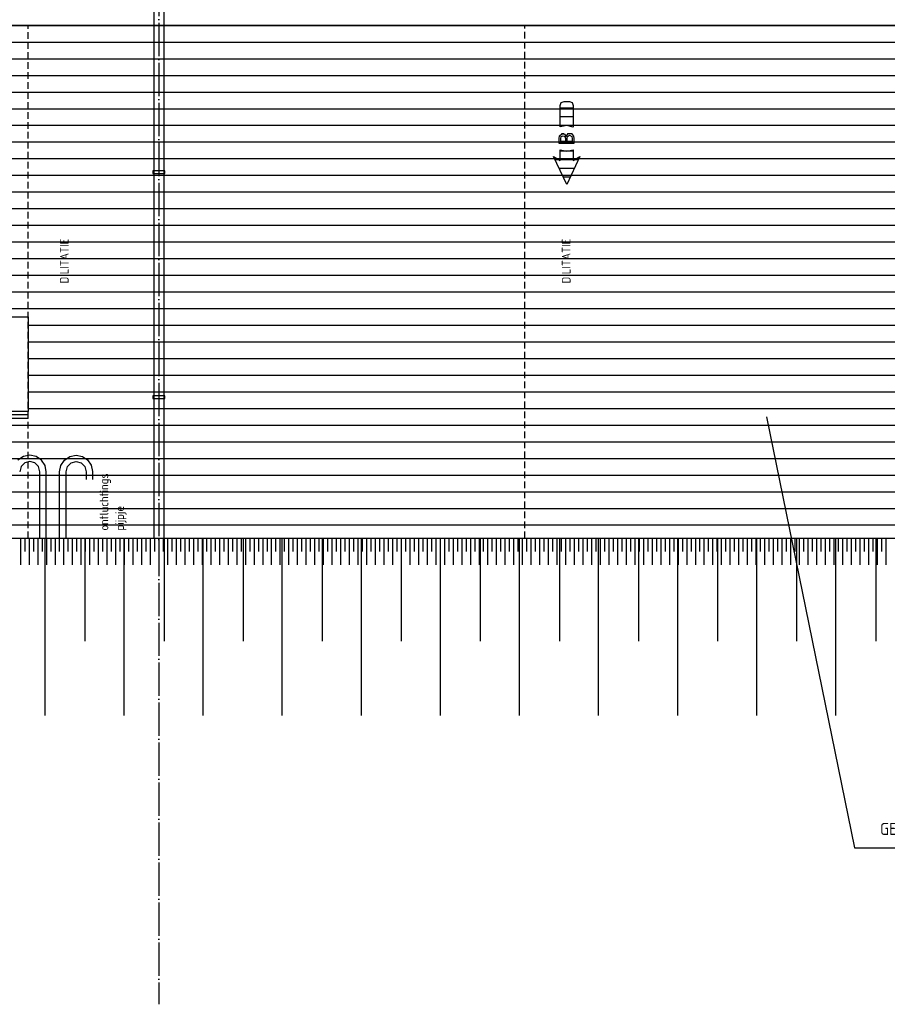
# Model space of a CAD drawing. Extents: x -52900 to 20500, y -12590 to 19148.
# Tile 10 of 39: x -27423 to -20905, y -12280 to -4889. Entities that reach past the tile are written whole.
import ezdxf

# ---------------------------------------------------------------- set-up
doc = ezdxf.new("R2010")
doc.units = 0
doc.header["$MEASUREMENT"] = 0
for name, pattern in [('DASHDOT', [300, 250, -25, 0, -25]), ('DASHED', [75, 50, -25]), ('DOT', [50, 0, -50])]:
    doc.linetypes.add(name, pattern=pattern)
for name, color, linetype in [('LAYER01', 7, 'CONTINUOUS'), ('LAYER107', 2, 'DOT'), ('LAYER11', 3, 'CONTINUOUS'), ('LAYER28', 1, 'CONTINUOUS'), ('LAYER30', 1, 'CONTINUOUS'), ('LAYER52', 7, 'DASHED')]:
    doc.layers.add(name, color=color, linetype=linetype)
doc.styles.get("Standard").update_dxf_attribs({"font": 'isocp.shx'})

msp = doc.modelspace()

# ---------------------------------------------------------------- linework, layer by layer
at = {"layer": 'LAYER01', "color": 1, "linetype": 'DASHDOT'}
for p, q in [((-26377.9999, 3488.8443), (-26377.9999, -12280.1552)), ((-49630.1239, -8682.1556), (7906.25, -8682.1556))]:
    msp.add_line(p, q, dxfattribs=at)
at = {"layer": 'LAYER01', "color": 1, "linetype": 'Continuous'}
for p, q in [((1281.9976, -4932.156), (-42357.99865, -4932.156)), ((-23363.7497, -5533.0158), (-23354.9652, -5511.8038)), ((-23363.7497, -5693.03095), (-23363.7497, -5533.0158)), ((-23354.9652, -5511.8038), (-23333.7509, -5503.01745)), ((-23333.7509, -5503.0155), (-23293.74845, -5503.0155)), ((-23293.74845, -5503.0155), (-23272.5357, -5511.8023)), ((-23272.5357, -5511.8023), (-23263.74665, -5533.0158)), ((-23263.7512, -5533.0158), (-23263.7512, -5695.0779)), ((-23313.5956, -5684.04045), (-23363.7558, -5692.99775)), ((-23263.7512, -5695.0779), (-23313.5956, -5684.04045)), ((-23363.7497, -5947.15575), (-23363.7497, -5867.1402)), ((-23363.7497, -5867.1402), (-23313.5956, -5876.09595)), ((-23313.5956, -5876.09595), (-23263.84275, -5865.09665)), ((-23263.7512, -5865.0936), (-23263.7512, -5947.15575)), ((-23313.7497, -6127.15645), (-23413.7497, -5917.1398)), ((-23413.7497, -5917.1398), (-23363.7497, -5947.15575)), ((-23213.7512, -5917.1398), (-23313.7497, -6127.15645)), ((-23263.7512, -5947.15575), (-23213.7512, -5917.1398)), ((-27234.5001, -8782.21815), (-27234.5001, -10112.2185)), ((-26932.5012, -8782.21815), (-26932.5012, -9554.2183)), ((-26640.4999, -8782.21815), (-26640.4999, -10112.2185)), ((-26338.501, -8782.21815), (-26338.501, -9554.2183)), ((-26046.49965, -8782.21815), (-26046.49965, -10112.2185)), ((-25744.50075, -8782.21815), (-25744.50075, -9554.2183)), ((-25452.4994, -8782.21815), (-25452.4994, -10112.2185)), ((-25150.5005, -8782.21815), (-25150.5005, -9554.2183)), ((-24858.49915, -8782.21815), (-24858.49915, -10112.2185)), ((-24556.50175, -8782.21815), (-24556.50175, -9554.2183)), ((-24264.50045, -8782.21815), (-24264.50045, -10112.2185)), ((-23962.50155, -8782.21815), (-23962.50155, -9554.2183)), ((-23670.5002, -8782.21815), (-23670.5002, -10112.2185)), ((-23368.49825, -8782.21815), (-23368.49825, -9554.2183)), ((-23076.49995, -8782.21815), (-23076.49995, -10112.2185)), ((-22774.498, -8782.21815), (-22774.498, -9554.2183)), ((-22482.5012, -8782.21815), (-22482.5012, -10112.2185)), ((-22180.49925, -8782.21815), (-22180.49925, -9554.2183)), ((-21888.501, -8782.21815), (-21888.501, -10112.2185)), ((-21586.499, -8782.21815), (-21586.499, -9554.2183)), ((-21294.50075, -8782.21815), (-21294.50075, -10112.2185)), ((-20992.4988, -8782.21815), (-20992.4988, -9554.2183))]:
    msp.add_line(p, q, dxfattribs=at)
at = {"layer": 'LAYER01', "color": 5, "linetype": 'Continuous'}
for p, q in [((-42357.99865, -4932.156), (1281.9976, -4932.156)), ((-42357.99865, -5057.15675), (1281.9976, -5057.15675)), ((-42357.99865, -5182.1556), (1281.9976, -5182.1556)), ((-42357.99865, -5307.15635), (1281.9976, -5307.15635)), ((-37788.0005, -5432.1556), (1281.9976, -5432.1556)), ((-37788.0005, -5557.156), (1281.9976, -5557.156)), ((-37788.0005, -5682.15525), (1281.9976, -5682.15525)), ((-23369.93865, -5780.9372), (-23366.9815, -5761.3777)), ((-23367.00135, -5761.343), (-23351.3214, -5746.67435)), ((-23355.12695, -5766.09305), (-23340.78215, -5760.1242)), ((-23351.3214, -5746.67435), (-23329.93925, -5748.44245)), ((-23340.78215, -5760.1242), (-23326.3977, -5766.0694)), ((-23329.93925, -5748.44245), (-23316.8869, -5765.4648)), ((-23316.9388, -5765.4995), (-23303.2593, -5744.2051)), ((-23308.0017, -5765.4995), (-23291.50085, -5756.57045)), ((-23303.2593, -5744.2051), (-23277.9709, -5743.11295)), ((-23291.50085, -5756.57045), (-23274.9954, -5765.51055)), ((-23277.9709, -5743.11295), (-23262.5122, -5763.10615)), ((-23262.5, -5763.12525), (-23260.72085, -5780.8834)), ((-37788.0005, -5807.156), (1281.9976, -5807.156)), ((-23369.93865, -5817.5457), (-23369.93865, -5780.9372)), ((-23322.25035, -5817.5457), (-23369.93865, -5817.5457)), ((-23358.68835, -5780.9372), (-23355.1361, -5766.10565)), ((-23358.68835, -5803.89025), (-23358.68835, -5780.9372)), ((-23337.68615, -5803.89025), (-23358.68835, -5803.89025)), ((-23322.25035, -5803.89025), (-23337.68615, -5803.89025)), ((-23326.4389, -5766.09305), (-23322.27935, -5780.9372)), ((-23322.25035, -5780.9372), (-23322.25035, -5803.89025)), ((-23260.7498, -5817.5457), (-23322.25035, -5817.5457)), ((-23310.99855, -5779.75005), (-23308.03225, -5765.501)), ((-23310.99855, -5803.89025), (-23310.99855, -5779.75005)), ((-23291.9983, -5803.89025), (-23310.99855, -5803.89025)), ((-23272.0001, -5803.89025), (-23291.9983, -5803.89025)), ((-23274.99845, -5765.4995), (-23272.0291, -5779.78475)), ((-23272.0001, -5779.75005), (-23272.0001, -5803.89025)), ((-23260.7498, -5780.9372), (-23260.7498, -5817.5457)), ((-37788.0005, -5932.15635), (1281.9976, -5932.15635)), ((-37788.0005, -6057.1556), (1281.9976, -6057.1556)), ((-37788.0005, -6182.15635), (1281.9976, -6182.15635)), ((-37788.0005, -6307.15525), (1281.9976, -6307.15525)), ((-42357.99865, -6432.15635), (1281.9976, -6432.15635)), ((-42357.99865, -6557.15485), (1281.9976, -6557.15485)), ((-42357.99865, -6682.1556), (1281.9976, -6682.1556)), ((-42357.99865, -6807.15635), (1281.9976, -6807.15635)), ((-42357.99865, -6932.1556), (1281.9976, -6932.1556)), ((-42357.99865, -7057.15635), (-27377.9999, -7057.15635)), ((-27377.9999, -7057.15635), (-16377.99835, -7057.15635)), ((-27358.0017, -7182.1556), (-19897.99955, -7182.1556)), ((-27358.0017, -7307.1556), (-19897.99955, -7307.1556)), ((-27358.0017, -7432.1556), (-19897.99955, -7432.1556)), ((-27358.0017, -7557.1556), (-19897.99955, -7557.1556)), ((-27358.0017, -7682.1556), (-19897.99955, -7682.1556)), ((-27358.0017, -7807.1556), (-19897.99955, -7807.1556)), ((-21813.74815, -7869.6556), (-21152.74965, -11106.1554)), ((-42357.99865, -7932.1556), (1281.9976, -7932.1556)), ((-27358.0017, -7932.1556), (-19877.99835, -7932.1556)), ((-42357.99865, -8057.15635), (1281.9976, -8057.15635)), ((-42357.99865, -8182.1556), (1281.9976, -8182.1556)), ((-42357.99865, -8307.1556), (1281.9976, -8307.1556)), ((-42357.99865, -8432.1556), (1281.9976, -8432.1556)), ((-42357.99865, -8557.1556), (1281.9976, -8557.1556)), ((-42357.99865, -8682.1556), (1281.9976, -8682.1556)), ((-21152.74965, -11106.1554), (-20299.7513, -11106.1554))]:
    msp.add_line(p, q, dxfattribs=at)
at = {"layer": 'LAYER01', "color": 4, "linetype": 'DASHED'}
for p, q in [((-27358.0017, -8782.21815), (-27358.0017, -4932.156)), ((-23627.9999, -8781.2813), (-23627.9999, -4931.2187))]:
    msp.add_line(p, q, dxfattribs=at)
at = {"layer": 'LAYER01', "color": 2, "linetype": 'Continuous'}
for p, q in [((-23263.7512, -5553.1307), (-23363.7497, -5553.1307)), ((-23263.7512, -5617.78945), (-23363.7497, -5617.78945)), ((-23263.7512, -5682.4463), (-23363.7497, -5682.4463)), ((-23332.77895, -5747.10505), (-23352.4704, -5747.10505)), ((-23271.74375, -5747.10505), (-23307.3776, -5747.10505)), ((-23260.7498, -5811.76375), (-23369.93865, -5811.76375)), ((-23263.7512, -5876.4221), (-23363.7497, -5876.4221)), ((-23373.87085, -5941.08085), (-23402.34985, -5941.08085)), ((-23263.7512, -5941.08085), (-23363.7497, -5941.08085)), ((-23225.15105, -5941.08085), (-23253.63005, -5941.08085)), ((-23255.9372, -6005.7392), (-23371.5622, -6005.7392)), ((-23286.72485, -6070.39795), (-23340.77605, -6070.39795))]:
    msp.add_line(p, q, dxfattribs=at)
at = {"layer": 'LAYER11', "color": 1, "linetype": 'Continuous'}
msp.add_line((-45648.49855, -8782.21815), (1281.9976, -8782.1556), dxfattribs=at)
at = {"layer": 'LAYER11', "color": 5, "linetype": 'Continuous'}
for p, q in [((-27414.7705, -8982.19375), (-27414.7705, -8782.19375)), ((-27414.7705, -8882.19375), (-27414.7705, -8782.19375)), ((-27382.2693, -8882.19375), (-27382.2693, -8782.19375)), ((-27349.7711, -8982.19375), (-27349.7711, -8782.19375)), ((-27349.7711, -8882.19375), (-27349.7711, -8782.19375)), ((-27317.27295, -8882.19375), (-27317.27295, -8782.19375)), ((-27284.77175, -8982.19375), (-27284.77175, -8782.19375)), ((-27284.77175, -8882.19375), (-27284.77175, -8782.19375)), ((-27252.2705, -8882.19375), (-27252.2705, -8782.19375)), ((-27219.77235, -8982.19375), (-27219.77235, -8782.19375)), ((-27219.77235, -8882.19375), (-27219.77235, -8782.19375)), ((-27187.2711, -8882.19375), (-27187.2711, -8782.19375)), ((-27154.7699, -8982.19375), (-27154.7699, -8782.19375)), ((-27154.7699, -8882.19375), (-27154.7699, -8782.19375)), ((-27122.2687, -8882.19375), (-27122.2687, -8782.19375)), ((-27089.7705, -8982.19375), (-27089.7705, -8782.19375)), ((-27089.7705, -8882.19375), (-27089.7705, -8782.19375)), ((-27057.27235, -8882.19375), (-27057.27235, -8782.19375)), ((-27024.7711, -8982.19375), (-27024.7711, -8782.19375)), ((-27024.7711, -8882.19375), (-27024.7711, -8782.19375)), ((-26992.27295, -8882.19375), (-26992.27295, -8782.19375)), ((-26959.7687, -8982.19375), (-26959.7687, -8782.19375)), ((-26959.7687, -8882.19375), (-26959.7687, -8782.19375)), ((-26927.2705, -8882.19375), (-26927.2705, -8782.19375)), ((-26894.77235, -8982.19375), (-26894.77235, -8782.19375)), ((-26894.77235, -8882.19375), (-26894.77235, -8782.19375)), ((-26862.2711, -8882.19375), (-26862.2711, -8782.19375)), ((-26829.77295, -8982.19375), (-26829.77295, -8782.19375)), ((-26829.77295, -8882.19375), (-26829.77295, -8782.19375)), ((-26797.27175, -8882.193), (-26797.27175, -8782.193)), ((-26764.7705, -8982.193), (-26764.7705, -8782.193)), ((-26764.7705, -8882.193), (-26764.7705, -8782.193)), ((-26732.2693, -8882.193), (-26732.2693, -8782.193)), ((-26699.7711, -8982.193), (-26699.7711, -8782.193)), ((-26699.7711, -8882.193), (-26699.7711, -8782.193)), ((-26667.27295, -8882.193), (-26667.27295, -8782.193)), ((-26634.77175, -8982.193), (-26634.77175, -8782.193)), ((-26634.77175, -8882.193), (-26634.77175, -8782.193)), ((-26602.27355, -8882.193), (-26602.27355, -8782.193)), ((-26569.7693, -8982.193), (-26569.7693, -8782.193)), ((-26569.7693, -8882.193), (-26569.7693, -8782.193)), ((-26537.2711, -8882.19225), (-26537.2711, -8782.19225)), ((-26504.7699, -8982.19225), (-26504.7699, -8782.19225)), ((-26504.7699, -8882.19225), (-26504.7699, -8782.19225)), ((-26472.27175, -8882.19225), (-26472.27175, -8782.19225)), ((-26439.77355, -8982.19225), (-26439.77355, -8782.19225)), ((-26439.77355, -8882.19225), (-26439.77355, -8782.19225)), ((-26407.2693, -8882.19225), (-26407.2693, -8782.19225)), ((-26374.7711, -8982.19225), (-26374.7711, -8782.19225)), ((-26374.7711, -8882.19225), (-26374.7711, -8782.19225)), ((-26342.2699, -8882.19225), (-26342.2699, -8782.19225)), ((-26309.77175, -8982.19225), (-26309.77175, -8782.19225)), ((-26309.77175, -8882.19225), (-26309.77175, -8782.19225)), ((-26277.2705, -8882.19225), (-26277.2705, -8782.19225)), ((-26244.77235, -8982.19225), (-26244.77235, -8782.19225)), ((-26244.77235, -8882.19225), (-26244.77235, -8782.19225)), ((-26212.2711, -8882.19225), (-26212.2711, -8782.19225)), ((-26179.7699, -8982.19145), (-26179.7699, -8782.19145)), ((-26179.7699, -8882.19145), (-26179.7699, -8782.19145)), ((-26147.27175, -8882.19145), (-26147.27175, -8782.19145)), ((-26114.7705, -8982.19145), (-26114.7705, -8782.19145)), ((-26114.7705, -8882.19145), (-26114.7705, -8782.19145)), ((-26082.27235, -8882.19145), (-26082.27235, -8782.19145)), ((-26049.7711, -8982.19145), (-26049.7711, -8782.19145)), ((-26049.7711, -8882.19145), (-26049.7711, -8782.19145)), ((-26017.2699, -8882.19145), (-26017.2699, -8782.19145)), ((-25984.77175, -8982.19145), (-25984.77175, -8782.19145)), ((-25984.77175, -8882.19145), (-25984.77175, -8782.19145)), ((-25952.2705, -8882.19145), (-25952.2705, -8782.19145)), ((-25919.77235, -8982.19145), (-25919.77235, -8782.19145)), ((-25919.77235, -8882.19145), (-25919.77235, -8782.19145)), ((-25887.2711, -8882.19145), (-25887.2711, -8782.19145)), ((-25854.77295, -8982.19145), (-25854.77295, -8782.19145)), ((-25854.77295, -8882.19145), (-25854.77295, -8782.19145)), ((-25822.2687, -8882.19145), (-25822.2687, -8782.19145)), ((-25789.7705, -8982.19145), (-25789.7705, -8782.19145)), ((-25789.7705, -8882.19145), (-25789.7705, -8782.19145)), ((-25757.27235, -8882.19145), (-25757.27235, -8782.19145)), ((-25724.7711, -8982.19145), (-25724.7711, -8782.19145)), ((-25724.7711, -8882.19145), (-25724.7711, -8782.19145)), ((-25692.27295, -8882.19145), (-25692.27295, -8782.19145)), ((-25659.7687, -8982.19145), (-25659.7687, -8782.19145)), ((-25659.7687, -8882.19145), (-25659.7687, -8782.19145)), ((-25627.2705, -8882.19145), (-25627.2705, -8782.19145)), ((-25594.7708, -8982.19145), (-25594.7708, -8782.19145)), ((-25594.7708, -8882.19145), (-25594.7708, -8782.19145)), ((-25562.2711, -8882.1907), (-25562.2711, -8782.18995)), ((-25529.7714, -8982.1907), (-25529.7714, -8782.18995)), ((-25529.7714, -8882.1907), (-25529.7714, -8782.18995)), ((-25497.27175, -8882.1907), (-25497.27175, -8782.18995)), ((-25464.7705, -8982.1907), (-25464.7705, -8782.18995)), ((-25464.7705, -8882.1907), (-25464.7705, -8782.18995)), ((-25432.2708, -8882.1907), (-25432.2708, -8782.18995)), ((-25399.7711, -8982.1907), (-25399.7711, -8782.18995)), ((-25399.7711, -8882.1907), (-25399.7711, -8782.18995)), ((-25367.2714, -8882.1907), (-25367.2714, -8782.18995)), ((-25334.77175, -8982.1907), (-25334.77175, -8782.18995)), ((-25334.77175, -8882.1907), (-25334.77175, -8782.18995)), ((-25302.27205, -8882.1907), (-25302.27205, -8782.18995)), ((-25269.7693, -8982.1907), (-25269.7693, -8782.18995)), ((-25269.7693, -8882.1907), (-25269.7693, -8782.18995)), ((-25237.2711, -8882.1907), (-25237.2711, -8782.18995)), ((-25204.7714, -8982.1907), (-25204.7714, -8782.18995)), ((-25204.7714, -8882.1907), (-25204.7714, -8782.18995)), ((-25172.27175, -8882.1907), (-25172.27175, -8782.18995)), ((-25139.77205, -8982.1907), (-25139.77205, -8782.18995)), ((-25139.77205, -8882.1907), (-25139.77205, -8782.18995)), ((-25107.27235, -8882.1907), (-25107.27235, -8782.18995)), ((-25074.7696, -8982.1907), (-25074.7696, -8782.18995)), ((-25074.7696, -8882.1907), (-25074.7696, -8782.18995)), ((-25042.2699, -8882.1907), (-25042.2699, -8782.18995)), ((-25009.77175, -8982.1907), (-25009.77175, -8782.18995)), ((-25009.77175, -8882.1907), (-25009.77175, -8782.18995)), ((-24977.27205, -8882.1907), (-24977.27205, -8782.18995)), ((-24944.77235, -8982.18995), (-24944.77235, -8782.1892)), ((-24944.77235, -8882.18995), (-24944.77235, -8782.1892)), ((-24912.2696, -8882.18995), (-24912.2696, -8782.1892)), ((-24879.7699, -8982.18995), (-24879.7699, -8782.1892)), ((-24879.7699, -8882.18995), (-24879.7699, -8782.1892)), ((-24847.2702, -8882.18995), (-24847.2702, -8782.1892)), ((-24814.77205, -8982.18995), (-24814.77205, -8782.1892)), ((-24814.77205, -8882.18995), (-24814.77205, -8782.1892)), ((-24782.27235, -8882.18995), (-24782.27235, -8782.1892)), ((-24749.77265, -8982.18995), (-24749.77265, -8782.1892)), ((-24749.77265, -8882.18995), (-24749.77265, -8782.1892)), ((-24717.2699, -8882.18995), (-24717.2699, -8782.1892)), ((-24684.7702, -8982.18995), (-24684.7702, -8782.1892)), ((-24684.7702, -8882.18995), (-24684.7702, -8782.1892)), ((-24652.2705, -8882.18995), (-24652.2705, -8782.1892)), ((-24619.7708, -8982.18995), (-24619.7708, -8782.1892)), ((-24619.7708, -8882.18995), (-24619.7708, -8782.1892)), ((-24587.27265, -8882.18995), (-24587.27265, -8782.1892)), ((-24554.77295, -8982.18995), (-24554.77295, -8782.1892)), ((-24554.77295, -8882.18995), (-24554.77295, -8782.1892)), ((-24522.2702, -8882.18995), (-24522.2702, -8782.1892)), ((-24489.7705, -8982.18995), (-24489.7705, -8782.1892)), ((-24489.7705, -8882.18995), (-24489.7705, -8782.1892)), ((-24457.2708, -8882.18995), (-24457.2708, -8782.1892)), ((-24424.7711, -8982.18995), (-24424.7711, -8782.1892)), ((-24424.7711, -8882.18995), (-24424.7711, -8782.1892)), ((-24392.2714, -8882.18995), (-24392.2714, -8782.1892)), ((-24359.77325, -8982.18995), (-24359.77325, -8782.1892)), ((-24359.77325, -8882.18995), (-24359.77325, -8782.1892)), ((-24327.2705, -8882.1884), (-24327.2705, -8782.1884)), ((-24294.7708, -8982.1892), (-24294.7708, -8782.1884)), ((-24294.7708, -8882.1884), (-24294.7708, -8782.1884)), ((-24262.2711, -8882.1884), (-24262.2711, -8782.1884)), ((-24229.7714, -8982.1892), (-24229.7714, -8782.1884)), ((-24229.7714, -8882.1884), (-24229.7714, -8782.1884)), ((-24197.27175, -8882.1884), (-24197.27175, -8782.1884)), ((-24164.769, -8982.1892), (-24164.769, -8782.1884)), ((-24164.769, -8882.1884), (-24164.769, -8782.1884)), ((-24132.2708, -8882.1884), (-24132.2708, -8782.1884)), ((-24099.7711, -8982.1892), (-24099.7711, -8782.1884)), ((-24099.7711, -8882.1884), (-24099.7711, -8782.1884)), ((-24067.2714, -8882.1884), (-24067.2714, -8782.1884)), ((-24034.77175, -8982.1892), (-24034.77175, -8782.1884)), ((-24034.77175, -8882.1884), (-24034.77175, -8782.1884)), ((-24002.27205, -8882.1884), (-24002.27205, -8782.1884)), ((-23969.7693, -8982.1892), (-23969.7693, -8782.1884)), ((-23969.7693, -8882.1884), (-23969.7693, -8782.1884)), ((-23937.2711, -8882.1884), (-23937.2711, -8782.1884)), ((-23904.7714, -8982.1892), (-23904.7714, -8782.1884)), ((-23904.7714, -8882.1884), (-23904.7714, -8782.1884)), ((-23872.27175, -8882.1884), (-23872.27175, -8782.1884)), ((-23839.77205, -8982.1892), (-23839.77205, -8782.1884)), ((-23839.77205, -8882.1884), (-23839.77205, -8782.1884)), ((-23807.27235, -8882.1884), (-23807.27235, -8782.1884)), ((-23774.7696, -8982.1892), (-23774.7696, -8782.1884)), ((-23774.7696, -8882.1884), (-23774.7696, -8782.1884)), ((-23742.2699, -8882.1884), (-23742.2699, -8782.1884)), ((-23709.77175, -8982.1884), (-23709.77175, -8782.18765)), ((-23709.77175, -8882.18765), (-23709.77175, -8782.18765)), ((-23677.27205, -8882.18765), (-23677.27205, -8782.18765)), ((-23644.77235, -8982.1884), (-23644.77235, -8782.18765)), ((-23644.77235, -8882.18765), (-23644.77235, -8782.18765)), ((-23612.27265, -8882.18765), (-23612.27265, -8782.18765)), ((-23579.7699, -8982.1884), (-23579.7699, -8782.18765)), ((-23579.7699, -8882.18765), (-23579.7699, -8782.18765)), ((-23547.2702, -8882.18765), (-23547.2702, -8782.18765)), ((-23514.7705, -8982.1884), (-23514.7705, -8782.18765)), ((-23514.7705, -8882.18765), (-23514.7705, -8782.18765)), ((-23482.27235, -8882.18765), (-23482.27235, -8782.18765)), ((-23449.77265, -8982.1884), (-23449.77265, -8782.18765)), ((-23449.77265, -8882.18765), (-23449.77265, -8782.18765)), ((-23417.2699, -8882.18765), (-23417.2699, -8782.18765)), ((-23384.7702, -8982.1884), (-23384.7702, -8782.18765)), ((-23384.7702, -8882.18765), (-23384.7702, -8782.18765)), ((-23352.2705, -8882.18765), (-23352.2705, -8782.18765)), ((-23319.7708, -8982.1884), (-23319.7708, -8782.18765)), ((-23319.7708, -8882.18765), (-23319.7708, -8782.18765)), ((-23287.27265, -8882.18765), (-23287.27265, -8782.18765)), ((-23254.77295, -8982.1884), (-23254.77295, -8782.18765)), ((-23254.77295, -8882.18765), (-23254.77295, -8782.18765)), ((-23222.2702, -8882.18765), (-23222.2702, -8782.18765)), ((-23189.7705, -8982.1884), (-23189.7705, -8782.18765)), ((-23189.7705, -8882.18765), (-23189.7705, -8782.18765)), ((-23157.2708, -8882.18765), (-23157.2708, -8782.18765)), ((-23124.7711, -8982.1884), (-23124.7711, -8782.18765)), ((-23124.7711, -8882.18765), (-23124.7711, -8782.18765)), ((-23092.2714, -8882.1869), (-23092.2714, -8782.1869)), ((-23059.77325, -8982.1869), (-23059.77325, -8782.1869)), ((-23059.77325, -8882.1869), (-23059.77325, -8782.1869)), ((-23027.2705, -8882.1869), (-23027.2705, -8782.1869)), ((-22994.7708, -8982.1869), (-22994.7708, -8782.1869)), ((-22994.7708, -8882.1869), (-22994.7708, -8782.1869)), ((-22962.2711, -8882.1869), (-22962.2711, -8782.1869)), ((-22929.7714, -8982.1869), (-22929.7714, -8782.1869)), ((-22929.7714, -8882.1869), (-22929.7714, -8782.1869)), ((-22897.27175, -8882.1869), (-22897.27175, -8782.1869)), ((-22864.77205, -8982.1869), (-22864.77205, -8782.1869)), ((-22864.77205, -8882.1869), (-22864.77205, -8782.1869)), ((-22832.2708, -8882.1869), (-22832.2708, -8782.1869)), ((-22799.7711, -8982.1869), (-22799.7711, -8782.1869)), ((-22799.7711, -8882.1869), (-22799.7711, -8782.1869)), ((-22767.2714, -8882.1869), (-22767.2714, -8782.1869)), ((-22734.77175, -8982.1869), (-22734.77175, -8782.1869)), ((-22734.77175, -8882.1869), (-22734.77175, -8782.1869)), ((-22702.27205, -8882.1869), (-22702.27205, -8782.1869)), ((-22669.7693, -8982.1869), (-22669.7693, -8782.1869)), ((-22669.7693, -8882.1869), (-22669.7693, -8782.1869)), ((-22637.2696, -8882.1869), (-22637.2696, -8782.1869)), ((-22604.7714, -8982.1869), (-22604.7714, -8782.1869)), ((-22604.7714, -8882.1869), (-22604.7714, -8782.1869)), ((-22572.27175, -8882.1869), (-22572.27175, -8782.1869)), ((-22539.77205, -8982.1869), (-22539.77205, -8782.1869)), ((-22539.77205, -8882.1869), (-22539.77205, -8782.1869)), ((-22507.27235, -8882.1869), (-22507.27235, -8782.1869)), ((-22474.7696, -8982.18615), (-22474.7696, -8782.18615)), ((-22474.7696, -8882.18615), (-22474.7696, -8782.18615)), ((-22442.2699, -8882.18615), (-22442.2699, -8782.18615)), ((-22409.77175, -8982.18615), (-22409.77175, -8782.18615)), ((-22409.77175, -8882.18615), (-22409.77175, -8782.18615)), ((-22377.27205, -8882.18615), (-22377.27205, -8782.18615)), ((-22344.77235, -8982.18615), (-22344.77235, -8782.18615)), ((-22344.77235, -8882.18615), (-22344.77235, -8782.18615)), ((-22312.27265, -8882.18615), (-22312.27265, -8782.18615)), ((-22279.7699, -8982.18615), (-22279.7699, -8782.18615)), ((-22279.7699, -8882.18615), (-22279.7699, -8782.18615)), ((-22247.2702, -8882.18615), (-22247.2702, -8782.18615)), ((-22214.7705, -8982.18615), (-22214.7705, -8782.18615)), ((-22214.7705, -8882.18615), (-22214.7705, -8782.18615)), ((-22182.27235, -8882.18615), (-22182.27235, -8782.18615)), ((-22149.77265, -8982.18615), (-22149.77265, -8782.18615)), ((-22149.77265, -8882.18615), (-22149.77265, -8782.18615)), ((-22117.27295, -8882.18615), (-22117.27295, -8782.18615)), ((-22084.7702, -8982.18615), (-22084.7702, -8782.18615)), ((-22084.7702, -8882.18615), (-22084.7702, -8782.18615)), ((-22052.2705, -8882.18615), (-22052.2705, -8782.18615)), ((-22019.7708, -8982.18615), (-22019.7708, -8782.18615)), ((-22019.7708, -8882.18615), (-22019.7708, -8782.18615)), ((-21987.2711, -8882.18615), (-21987.2711, -8782.18615)), ((-21954.77295, -8982.18615), (-21954.77295, -8782.18615)), ((-21954.77295, -8882.18615), (-21954.77295, -8782.18615)), ((-21922.2702, -8882.18615), (-21922.2702, -8782.18615)), ((-21889.7705, -8982.18615), (-21889.7705, -8782.18615)), ((-21889.7705, -8882.18615), (-21889.7705, -8782.18615)), ((-21857.2708, -8882.18535), (-21857.2708, -8782.18535)), ((-21824.7711, -8982.18535), (-21824.7711, -8782.18535)), ((-21824.7711, -8882.18535), (-21824.7711, -8782.18535)), ((-21792.2714, -8882.18535), (-21792.2714, -8782.18535)), ((-21759.77325, -8982.18535), (-21759.77325, -8782.18535)), ((-21759.77325, -8882.18535), (-21759.77325, -8782.18535)), ((-21727.2705, -8882.18535), (-21727.2705, -8782.18535)), ((-21694.7708, -8982.18535), (-21694.7708, -8782.18535)), ((-21694.7708, -8882.18535), (-21694.7708, -8782.18535)), ((-21662.2711, -8882.18535), (-21662.2711, -8782.18535)), ((-21629.7714, -8982.18535), (-21629.7714, -8782.18535)), ((-21629.7714, -8882.18535), (-21629.7714, -8782.18535)), ((-21597.27175, -8882.18535), (-21597.27175, -8782.18535)), ((-21564.77205, -8982.18535), (-21564.77205, -8782.18535)), ((-21564.77205, -8882.18535), (-21564.77205, -8782.18535)), ((-21532.2708, -8882.18535), (-21532.2708, -8782.18535)), ((-21499.7711, -8982.18535), (-21499.7711, -8782.18535)), ((-21499.7711, -8882.18535), (-21499.7711, -8782.18535)), ((-21467.2714, -8882.18535), (-21467.2714, -8782.18535)), ((-21434.77175, -8982.18535), (-21434.77175, -8782.18535)), ((-21434.77175, -8882.18535), (-21434.77175, -8782.18535)), ((-21402.27205, -8882.18535), (-21402.27205, -8782.18535)), ((-21369.77235, -8982.18535), (-21369.77235, -8782.18535)), ((-21369.77235, -8882.18535), (-21369.77235, -8782.18535)), ((-21337.2696, -8882.18535), (-21337.2696, -8782.18535)), ((-21304.7714, -8982.18535), (-21304.7714, -8782.18535)), ((-21304.7714, -8882.18535), (-21304.7714, -8782.18535)), ((-21272.27175, -8882.18535), (-21272.27175, -8782.18535)), ((-21239.77205, -8982.1846), (-21239.77205, -8782.1846)), ((-21239.77205, -8882.1846), (-21239.77205, -8782.1846)), ((-21207.27235, -8882.1846), (-21207.27235, -8782.1846)), ((-21174.7696, -8982.1846), (-21174.7696, -8782.1846)), ((-21174.7696, -8882.1846), (-21174.7696, -8782.1846)), ((-21142.2699, -8882.1846), (-21142.2699, -8782.1846)), ((-21109.7702, -8982.1846), (-21109.7702, -8782.1846)), ((-21109.7702, -8882.1846), (-21109.7702, -8782.1846)), ((-21077.27205, -8882.1846), (-21077.27205, -8782.1846)), ((-21044.77235, -8982.1846), (-21044.77235, -8782.1846)), ((-21044.77235, -8882.1846), (-21044.77235, -8782.1846)), ((-21012.27265, -8882.1846), (-21012.27265, -8782.1846)), ((-20979.7699, -8982.1846), (-20979.7699, -8782.1846)), ((-20979.7699, -8882.1846), (-20979.7699, -8782.1846)), ((-20947.2702, -8882.1846), (-20947.2702, -8782.1846)), ((-20914.7705, -8982.1846), (-20914.7705, -8782.1846)), ((-20914.7705, -8882.1846), (-20914.7705, -8782.1846))]:
    msp.add_line(p, q, dxfattribs=at)
at = {"layer": 'LAYER28', "color": 1, "linetype": 'Continuous'}
for p, q in [((-26416.0614, -2223.15635), (-26416.0614, -8782.1869)), ((-26339.93835, -2223.15635), (-26339.93835, -8782.1869)), ((-27394.97985, -8167.81385), (-27435.5011, -8195.3972)), ((-27346.7499, -8158.062), (-27394.97985, -8167.81385)), ((-27346.7499, -8158.062), (-27346.7499, -8158.062)), ((-27299.24925, -8167.5415), (-27346.7499, -8158.09325)), ((-27258.97825, -8194.4481), (-27299.24925, -8167.5415)), ((-27232.0709, -8234.71755), (-27258.97825, -8194.4481)), ((-27113.4247, -8234.71755), (-27086.5204, -8194.4481)), ((-27086.5204, -8194.4481), (-27046.25245, -8167.5415)), ((-27046.25245, -8167.5415), (-26998.7488, -8158.09325)), ((-26998.7488, -8158.062), (-26998.7488, -8158.062)), ((-26998.7488, -8158.062), (-26951.95925, -8167.2165)), ((-26951.95925, -8167.2165), (-26911.9293, -8193.46695)), ((-26911.9293, -8193.46695), (-26884.8816, -8232.73085)), ((-27412.45115, -8244.3306), (-27422.5952, -8282.21815)), ((-27384.63745, -8216.5161), (-27412.45115, -8244.3306)), ((-27346.7499, -8206.37435), (-27384.63745, -8216.5161)), ((-27308.84705, -8216.4894), (-27346.7499, -8206.34385)), ((-27346.7499, -8206.37435), (-27346.7499, -8206.37435)), ((-27281.0211, -8244.31535), (-27308.84705, -8216.4894)), ((-27270.874, -8282.21815), (-27281.0211, -8244.31535)), ((-27222.6227, -8282.21815), (-27232.0709, -8234.71755)), ((-27122.876, -8282.21815), (-27113.4247, -8234.71755)), ((-27074.62465, -8282.21815), (-27064.4806, -8244.3146)), ((-27064.4806, -8244.3146), (-27036.6516, -8216.4879)), ((-27036.6516, -8216.4879), (-26998.7488, -8206.3423)), ((-26998.7488, -8206.37435), (-26998.7488, -8206.37435)), ((-26998.7488, -8206.37435), (-26960.8612, -8216.5161)), ((-26960.8612, -8216.5161), (-26933.0475, -8244.3306)), ((-26933.0475, -8244.3306), (-26922.90345, -8282.21815)), ((-26884.8816, -8232.73085), (-26874.62465, -8279.48835)), ((-27270.874, -8782.21815), (-27270.874, -8282.21815)), ((-27222.6227, -8782.21815), (-27222.6227, -8282.21815)), ((-27122.876, -8782.21815), (-27122.876, -8282.21815)), ((-27074.62465, -8782.21815), (-27074.62465, -8282.21815)), ((-26922.876, -8282.21815), (-26922.876, -8341.17125)), ((-26874.62465, -8279.4365), (-26874.62465, -8341.17125))]:
    msp.add_line(p, q, dxfattribs=at)
at = {"layer": 'LAYER28', "color": 3, "linetype": 'Continuous'}
for p, q in [((1281.9976, -4932.156), (-42357.99865, -4932.156)), ((-27358.0017, -7879.5929), (-27358.0017, -7829.59365)), ((-27358.0017, -7855.59385), (-30897.99805, -7855.59385)), ((-30897.99805, -7879.5929), (-27358.0017, -7879.5929))]:
    msp.add_line(p, q, dxfattribs=at)
at = {"layer": 'LAYER30', "color": 1, "linetype": 'Continuous'}
for p, q in [((-30897.99805, -7119.5938), (-27358.0017, -7119.5938)), ((-27358.0017, -7119.5938), (-27358.0017, -7829.59365)), ((-27358.0017, -7829.59365), (-29510.0006, -7829.59365))]:
    msp.add_line(p, q, dxfattribs=at)
at = {"layer": 'LAYER52', "color": 1, "linetype": 'Continuous'}
for p, q in [((-26332.99865, -6024.1558), (-26423.0011, -6024.1558)), ((-26423.0011, -6024.1558), (-26423.0011, -6044.1555)), ((-26423.0011, -6044.1555), (-26332.99865, -6044.1555)), ((-26332.99865, -6044.1555), (-26332.99865, -6024.1558)), ((-26332.99865, -7712.65565), (-26423.0011, -7712.65565)), ((-26423.0011, -7712.65565), (-26423.0011, -7732.65535)), ((-26423.0011, -7732.65535), (-26332.99865, -7732.65535)), ((-26332.99865, -7732.65535), (-26332.99865, -7712.65565))]:
    msp.add_line(p, q, dxfattribs=at)

# ---------------------------------------------------------------- texts
at = {"layer": 'LAYER01', "color": 1}
for s, p in [('DILITATIE', (-27054.9988, -6869.3283)), ('DILITATIE', (-23284.9991, -6869.3283)), ('ontluchtings', (-26756.7505, -8724.1562)), ('pijpje', (-26639.74915, -8724.1562))]:
    msp.add_text(s, height=65, rotation=90, dxfattribs=at).set_placement(p)
at = {"layer": 'LAYER107', "color": 1}
msp.add_text('GEVELSTEEN MBI ', height=90, dxfattribs=at).set_placement((-20959.75035, -11009.15605))

doc.saveas('drawing.dxf')
